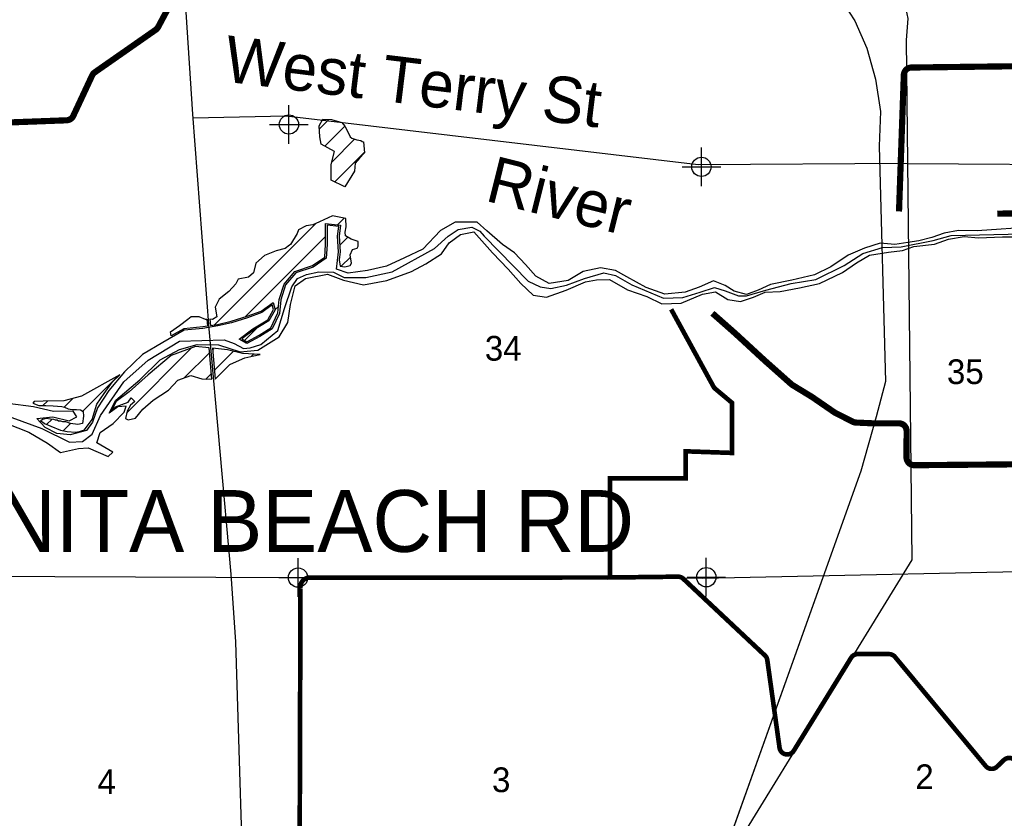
# Model space of a CAD drawing. Extents: x 192051 to 352051, y 710978 to 817615.
# Tile 5 of 85: x 233358 to 246110, y 723389 to 733727. Entities that reach past the tile are written whole.
import ezdxf
from ezdxf.enums import TextEntityAlignment as Align

# ---------------------------------------------------------------- set-up
doc = ezdxf.new("R2010")
doc.units = 0
doc.header["$LTSCALE"] = 800
doc.header["$PDMODE"] = 34
doc.header["$PDSIZE"] = 250
doc.layers.get('0').update_dxf_attribs({"linetype": 'CONTINUOUS'})
for name, color, linetype in [('IR_PLINE', 7, 'CONTINUOUS'), ('MAJROADS', 9, 'CONTINUOUS'), ('RR', 13, 'CONTINUOUS'), ('SEC', 2, 'CONTINUOUS'), ('TEXT', 7, 'CONTINUOUS'), ('WATER', 4, 'CONTINUOUS'), ('WETDBA', 11, 'CONTINUOUS'), ('WETFILL', 12, 'CONTINUOUS'), ('WSHEDS', 3, 'CONTINUOUS')]:
    doc.layers.add(name, color=color, linetype=linetype)

# ---------------------------------------------------------------- blocks, each defined once
blk = doc.blocks.new('*X')
at = {"color": 0}
for p, q in [((237239.5153693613, 732313.2571493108), (237361.2674524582, 732435.0092324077)), ((237309.3720600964, 732088.4270889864), (237570.6992134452, 732349.7542423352)), ((237399.7630799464, 731884.1313577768), (237695.8882279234, 732180.2565057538)), ((237439.6679653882, 731629.3494921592), (237823.7282389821, 732013.4097657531)), ((235880.8022209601, 729775.7969966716), (237193.158283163, 731088.1530588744)), ((237472.6309602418, 731072.9389848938), (237559.4121128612, 731159.7201375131)), ((236280.2240319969, 729880.5320566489), (237319.8418357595, 730920.1498604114)), ((237502.8721398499, 730808.4934134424), (237606.8427229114, 730912.4639965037)), ((237523.7594414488, 730534.6939639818), (237643.9694093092, 730654.9039318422)), ((236667.9732815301, 729973.5945551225), (236710.8861745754, 730016.5074481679)), ((236269.8042388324, 729575.4255124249), (236428.0217265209, 729733.6430001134)), ((234744.1842974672, 728639.1790731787), (235581.2638091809, 729476.2585848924)), ((235490.423900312, 729090.731924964), (235818.8429775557, 729419.1510022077)), ((235855.8720596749, 729456.1800843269), (235871.9667024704, 729472.2747271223)), ((235878.7175933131, 729184.3388669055), (236129.2588276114, 729434.8801012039)), ((236356.6932297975, 729367.6277523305), (236387.6678184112, 729398.6023409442)), ((235767.6437159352, 729073.2649895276), (235841.6885111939, 729147.3097847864)), ((234175.275891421, 728659.6441692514), (234634.4845510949, 729118.8528289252)), ((233658.7077053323, 728732.4494852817), (233717.103962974, 728790.8457429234)), ((233933.9802639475, 728713.0352928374), (234045.5197089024, 728824.5747377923)), ((233710.4828110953, 728489.5378399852), (233774.5673162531, 728553.622345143)), ((233922.6119046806, 728406.980182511), (234017.4295147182, 728501.7977925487))]:
    blk.add_line(p, q, dxfattribs=at)

msp = doc.modelspace()

# ---------------------------------------------------------------- linework, layer by layer
at = {"layer": 'IR_PLINE', "color": 0}
msp.add_lwpolyline([(232346.5909090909, 728909.0909090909), (233646.9155844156, 728434.2532467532), (234004.8701298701, 728258.9285714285), (234172.8896103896, 728266.2337662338), (234297.0779220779, 728361.2012987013), (234406.6558441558, 728602.2727272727), (234706.1688311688, 729040.5844155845), (235020.2922077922, 729318.1818181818), (235429.3831168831, 729566.5584415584), (236006.4935064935, 729581.1688311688), (236137.987012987, 729537.3376623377), (236254.8701298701, 729471.5909090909), (236342.5324675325, 729478.8961038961), (236481.3311688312, 729522.7272727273), (236700.487012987, 729705.3571428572), (236788.1493506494, 729990.2597402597), (236883.1168831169, 730267.8571428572), (236956.1688311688, 730377.435064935), (237073.051948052, 730428.5714285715), (237233.7662337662, 730465.0974025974), (237423.7012987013, 730457.7922077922), (237562.5, 730392.0454545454), (237840.0974025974, 730392.0454545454), (238183.4415584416, 730465.0974025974), (238731.3311688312, 730764.6103896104), (238906.6558441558, 730925.3246753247), (239038.1493506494, 731012.987012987), (239213.474025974, 731042.2077922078), (239315.7467532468, 730991.0714285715), (239374.1883116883, 730925.3246753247), (239943.9935064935, 730340.9090909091), (240097.4025974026, 730267.8571428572), (240236.2012987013, 730245.9415584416), (240440.7467532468, 730289.7727272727), (240674.512987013, 730377.435064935), (240922.8896103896, 730450.487012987), (241076.2987012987, 730413.9610389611), (241288.1493506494, 730297.077922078), (241697.2402597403, 730121.7532467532), (241945.6168831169, 730129.0584415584), (242172.0779220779, 730202.1103896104), (242354.7077922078, 730260.5519480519), (242493.5064935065, 730216.7207792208), (242668.8311688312, 730150.974025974), (242771.1038961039, 730150.974025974), (243019.4805194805, 730224.025974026), (243348.2142857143, 730311.6883116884), (243669.6428571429, 730362.8246753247), (244034.9025974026, 730545.4545454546), (244275.974025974, 730698.8636363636), (244531.6558441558, 730779.2207792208), (244772.7272727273, 730786.525974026), (245189.1233766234, 730866.8831168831), (245422.8896103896, 730932.6298701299), (246527.7521879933, 730960.2756176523)], dxfattribs=at)
at = {"layer": 'MAJROADS', "color": 0}
for points in [[(234606.3476137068, 762992.1763015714), (234645.887588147, 762659.7691944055), (234117.9156759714, 757005.3438318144), (234601.4810591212, 752688.9908764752), (234626.5358117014, 752398.3149855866), (234624.385787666, 752053.603850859), (234572.145059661, 750097.361089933), (235288.5312310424, 746092.9946564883), (235434.6099361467, 745394.1847758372), (235513.4064986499, 737786.3372363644), (235510.0454401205, 735414.5958959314), (235508.3944065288, 733826.1506153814), (235596.8385223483, 732502.2035449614), (235806.2352302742, 729727.1406499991), (236093.1556581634, 726551.3117041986), (236155.1503145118, 725675.1689497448), (236279.237514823, 721618.7179058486), (236298.0723947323, 721269.5710624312)], [(235464.1195604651, 745454.7223847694), (238107.1876031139, 740988.4628732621), (238401.2678256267, 740616.3341745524), (238797.6993089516, 740233.5434619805), (244368.6418776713, 734710.4305177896), (244590.9933443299, 734468.3936879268), (244723.1739243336, 734188.7852905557), (244806.7120941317, 733990.8290916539), (244858.7655343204, 733743.2824731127), (244840.4024899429, 733464.3369097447), (244911.8166891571, 726735.9640682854), (241550.7240395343, 721263.8123112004), (241547.1999627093, 721257.9370896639)], [(244851.6737509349, 731866.9195451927), (242143.5338749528, 731850.4538135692), (236809.5825521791, 732479.286447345), (235602.4753136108, 732454.0936169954)], [(244851.6737509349, 731866.9195451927), (247507.3013576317, 731847.8741750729), (252759.8887794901, 731986.6606499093)], [(223239.4500466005, 726451.6370500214), (231722.2038064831, 726526.9924399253), (236943.2443852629, 726504.7000414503), (242206.0573981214, 726499.0740591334), (247521.2224233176, 726608.1033651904)]]:
    msp.add_lwpolyline(points, dxfattribs=at)
at = {"layer": 'RR', "color": 0}
for points in [[(236803.146196, 754111.328167), (236919.830816, 742505.810192), (236968.349208, 742093.235247), (237076.907, 741728.79819), (237181.566803, 741264.204666), (237326.136128, 740939.867382), (237530.917808, 740503.424556), (237723.594752, 740147.090473), (238000.438412, 739754.79242), (238269.200718, 739426.583092), (243341.949519, 734752.944701), (243614.64008, 734496.849239), (243879.400625, 734164.629501), (244172.333486, 733712.257458), (244328.951335, 733359.890546), (244441.558452, 732955.396955), (244506.105511, 732538.833221), (244490.565447, 732090.134322), (244569.967254, 729045.591312), (244450.281932, 728584.761734), (244250.734331, 727883.480533), (242055.143602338, 721735.4447576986)], [(236803.146196, 754111.328167), (236919.830816, 742505.810192), (236968.349208, 742093.235247), (237076.907, 741728.79819), (237181.566803, 741264.204666), (237326.136128, 740939.867382), (237530.917808, 740503.424556), (237723.594752, 740147.090473), (238000.438412, 739754.79242), (238269.200718, 739426.583092), (243341.949519, 734752.944701), (243614.64008, 734496.849239), (243879.400625, 734164.629501), (244172.333486, 733712.257458), (244328.951335, 733359.890546), (244441.558452, 732955.396955), (244506.105511, 732538.833221), (244490.565447, 732090.134322), (244569.967254, 729045.591312), (244450.281932, 728584.761734), (244250.734331, 727883.480533), (241770.448434, 720938.248788)]]:
    msp.add_lwpolyline(points, dxfattribs=at)
at = {"layer": 'SEC', "color": 0}
for p in [(236844.8414295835, 732370.5615420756), (242187.3558077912, 731822.1403069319), (236963.8657710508, 726504.9625799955), (242250.7291409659, 726509.824315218)]:
    msp.add_point(p, dxfattribs=at)
at = {"layer": 'WATER', "color": 0}
for points in [[(246319.8495332, 731032.730554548), (246068.462847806, 731017.6789010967), (245758.3890486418, 730994.648113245), (245515.4914687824, 730996.2913535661), (245330.9976853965, 730964.0348352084), (245171.4612474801, 730906.4809906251), (245003.6623578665, 730865.7353667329), (244861.1041310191, 730841.5713096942), (244693.4185683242, 730817.5772430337), (244500.8889870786, 730835.6320598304), (244299.4169926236, 730769.985753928), (244089.3992291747, 730679.2687756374), (243862.2332642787, 730530.0346739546), (243652.1021739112, 730422.5661384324), (243358.4966146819, 730357.5431305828), (243081.6992761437, 730300.7825744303), (242922.0495113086, 730226.4771726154), (242770.888852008, 730168.8666645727), (242612.0323756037, 730211.8221633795), (242495.2814461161, 730287.997459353), (242344.9140752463, 730347.6478519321), (242160.0803111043, 730265.1366618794), (241975.359873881, 730199.3770290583), (241715.5407464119, 730176.0062604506), (241473.209801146, 730261.40728693), (241222.8430580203, 730397.1196485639), (241072.6456775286, 730481.8973769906), (240880.2294232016, 730516.703751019), (240653.7434198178, 730467.9789927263), (240460.3072232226, 730352.0213516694), (240217.1263260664, 730311.7856989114), (240041.8582731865, 730405.1091963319), (239908.8657576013, 730556.7798267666), (239767.4974634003, 730708.5071206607), (239609.0942946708, 730818.4688483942), (239409.2655405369, 730995.7201223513), (239284.3654862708, 731105.4551962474), (238999.5890133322, 731107.3817538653), (238806.2094801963, 730999.7998914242), (238578.4202172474, 730758.4322249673), (238343.105127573, 730642.7579012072), (238107.8467013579, 730535.4593560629), (237864.5524772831, 730478.4721460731), (237613.0524649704, 730446.6689353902), (237462.6284306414, 730497.9435493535), (237489.2856798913, 730723.9195816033), (237473.8940456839, 730925.0515953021), (237491.4955548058, 731050.5749476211), (237340.8448666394, 731068.346447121), (237339.1449628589, 730817.0730886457), (237329.5792515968, 730641.2384011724), (237161.2703908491, 730525.1107697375), (236934.6143970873, 730451.2586755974), (236799.5253335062, 730293.025497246), (236739.5916236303, 730100.779233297), (236721.6501337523, 729925.001209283), (236628.1566459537, 729724.6058205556), (236468.3368907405, 729625.1730828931), (236300.1980203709, 729534.1727873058), (236200.0853211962, 729593.4831991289), (236376.8832874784, 729726.3057243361), (236570.3194840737, 729842.2633653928), (236646.6081069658, 729975.7658521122), (236630.2531939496, 730034.5096293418), (236495.5607745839, 729934.9069013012), (236310.8403373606, 729869.1472684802), (236100.9925642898, 729803.5576260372), (235924.8178960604, 729762.8686656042), (235731.9483340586, 729730.6688107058), (235488.8807638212, 729707.1847151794), (235211.4034637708, 729549.9148156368), (234950.6777209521, 729392.5315891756), (234714.6260063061, 729167.9721434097), (234511.9640792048, 728926.4344865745), (234368.0459293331, 728701.2517427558), (234299.7931043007, 728517.437920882), (234223.6744717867, 728409.0627700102), (234013.8833621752, 728351.8489061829), (233838.1053381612, 728369.7903960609), (233687.8512942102, 728446.1923458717), (233579.7594606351, 728564.1898714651), (233789.3239164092, 728587.9006208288), (233998.3784010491, 728536.2293626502), (234099.2277251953, 728585.804072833), (234049.4830246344, 728661.5260611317), (233798.1530026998, 728654.8501862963), (233538.9005098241, 728715.2372038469), (233204.1526824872, 728759.3826353)], [(233194.0203366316, 728499.7901616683), (233478.0601845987, 728388.9784820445), (233719.9944856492, 728244.9470052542), (233886.7167695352, 728126.5528354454), (234121.5785515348, 728175.2209302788), (234247.2718942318, 728182.7467570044), (234506.1844063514, 728072.1050677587), (234565.2115008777, 728130.3388738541), (234356.6103239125, 728249.0163609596), (234399.3958323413, 728382.7455015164), (234567.704693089, 728498.8731329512), (234711.1128718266, 728648.6738692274), (234736.7501788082, 728723.885886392), (234627.8083933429, 728716.2467327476), (234518.3566367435, 728633.2255715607), (234603.2476920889, 728800.1745092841), (234914.9647315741, 729066.1028769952), (235176.370435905, 729323.9954468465), (235428.5504097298, 729456.3080009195), (235655.1497400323, 729521.7843164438), (235931.5504343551, 729519.9144222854), (236215.7036092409, 729425.8542998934), (236442.0196222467, 729449.4517223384), (236719.6102492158, 729623.4731791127), (236829.7419673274, 729807.0036836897), (236864.8316586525, 730041.2988310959), (236925.1053492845, 730283.7997667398), (237059.7411051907, 730375.0267161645), (237344.9142223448, 730431.7306088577), (237553.7987166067, 730354.9320148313), (237813.0512094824, 730294.5449972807), (238114.9758838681, 730351.1355630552), (238434.048759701, 730466.2432522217), (238618.9958507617, 730565.5059995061), (238820.9211528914, 730698.1585343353), (238922.3937750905, 730839.8668092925), (239065.5186365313, 730947.7886524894), (239241.6366413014, 730980.1018343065), (239482.7209904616, 730710.4336782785), (239682.3230907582, 730499.6792898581), (239848.5920669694, 730314.2788911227), (240006.7119184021, 730162.4382703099), (240182.4332789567, 730136.1210018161), (240434.3299354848, 730226.5546628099), (240686.3399189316, 730333.7398810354), (240828.8981457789, 730357.903938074), (240996.4703815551, 730365.1464475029), (241230.0855674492, 730229.5474127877), (241480.7922913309, 730144.0897228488), (241672.8119014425, 730050.6528985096), (241924.1419233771, 730057.3287733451), (242201.3359061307, 730172.7197798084), (242369.078132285, 730205.0896250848), (242527.5379644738, 730103.5036759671), (242694.8835464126, 730077.2430709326), (242862.7957629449, 730134.7402520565), (243014.0130857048, 730200.7265387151), (243206.7126573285, 730207.7990577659), (243458.3259965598, 730256.3538256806), (243718.3717778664, 730313.2277087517), (244012.4873082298, 730453.6327241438), (244197.6043896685, 730578.0228072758), (244365.7999234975, 730677.3988814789), (244608.9808206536, 730717.6345342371), (244793.4179405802, 730741.5152739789), (244936.1461578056, 730790.8066668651), (245204.3977273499, 730822.4965506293), (245389.1181645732, 730888.2561834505), (245590.3635051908, 730920.3993748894), (245774.5173078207, 730902.4012215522), (246084.5344435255, 730917.0562307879), (246293.9289089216, 730915.6396443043)]]:
    msp.add_lwpolyline(points, dxfattribs=at)
at = {"layer": 'WETDBA', "color": 0}
for points in [[(237812.6064963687, 732144.9813020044), (237824.4398824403, 732004.9909391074), (237759.1123579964, 731933.077055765), (237702.0830408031, 731869.9356000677), (237694.1474864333, 731764.6447491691), (237570.8692596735, 731565.4675261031), (237393.9179755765, 731651.6251816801), (237392.0806272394, 731853.7135769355), (237434.4025079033, 732021.282156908), (237261.583641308, 732114.0908388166), (237244.8395176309, 732211.1854739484), (237237.5357565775, 732351.2092090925), (237283.2380979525, 732438.3103735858), (237395.4744988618, 732433.5620553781), (237531.9863613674, 732397.2834916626), (237570.3120829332, 732350.5248914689), (237608.505007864, 732274.4953779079), (237639.9801619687, 732211.6575318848), (237658.5959862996, 732191.5844917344), (237723.5533588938, 732171.8528753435), (237775.1855749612, 732163.5219881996), (237795.1591907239, 732148.3372741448)], [(235822.9090323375, 729848.4103391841), (235829.7280581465, 729767.2700906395), (235920.917137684, 729782.4942405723), (236095.7514097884, 729822.8736257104), (236304.5008872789, 729888.1199868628), (236486.0563437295, 729952.7529009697), (236641.7264451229, 730067.8682641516), (236668.1138850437, 729973.0895336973), (236585.0890323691, 729827.7988747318), (236388.0617003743, 729709.6884846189), (236236.002135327, 729595.451110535), (236300.6434910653, 729557.1552153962), (236458.2852923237, 729642.474276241), (236612.5449828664, 729738.4477891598), (236702.0966909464, 729930.3943062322), (236719.899261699, 730104.8112989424), (236781.6521280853, 730302.8927772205), (236923.0616947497, 730468.5293179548), (237152.3074752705, 730543.225251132), (237310.1419776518, 730652.1259164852), (237319.1486401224, 730817.6842986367), (237320.9964903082, 731090.8265361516), (237514.1405877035, 731068.0423041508), (237494.0009596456, 730924.4186176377), (237509.3757115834, 730723.5072150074), (237496.9058335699, 730617.7988754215), (237507.4939095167, 730536.5031496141), (237569.7491781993, 730529.5786089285), (237638.9216989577, 730543.4276902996), (237657.2617348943, 730575.4561086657), (237639.0365991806, 730684.3871869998), (237670.5892561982, 730752.916167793), (237727.9651313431, 730769.0192098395), (237743.7851004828, 730797.360344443), (237742.6697984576, 730854.1497393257), (237649.7453949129, 730886.2195650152), (237579.3895364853, 730929.2576654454), (237572.7814584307, 730974.8561405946), (237587.9321078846, 731046.7487948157), (237581.9046835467, 731155.421288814), (237411.6205207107, 731187.9665172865), (237242.8495597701, 731109.7152833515), (237154.6249019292, 731071.4325100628), (237068.9977405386, 731058.9542928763), (236969.0239207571, 731007.3437959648), (236950.9112472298, 730959.1240281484), (236864.3402192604, 730818.6412382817), (236852.4189268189, 730809.7018613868), (236796.0791299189, 730764.8330233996), (236681.9637397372, 730736.9655374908), (236529.3347781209, 730675.427659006), (236418.5597933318, 730574.1607957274), (236388.1134263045, 730449.8303601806), (236323.4848839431, 730392.911726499), (236188.9346170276, 730366.7228572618), (236156.6402227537, 730308.3363409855), (236067.605842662, 730208.4747575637), (235941.4595430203, 730111.0167006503), (235887.867291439, 730007.0215899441), (235913.2678247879, 729878.578906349), (235855.3453351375, 729846.2652141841)], [(235790.1424619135, 729760.6612175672), (235729.3368171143, 729750.509626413), (235482.721375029, 729726.682751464), (235320.7903515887, 729634.9027183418), (235310.2941230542, 729686.6346066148), (235427.8839497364, 729767.9570966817), (235538.0062763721, 729848.4671669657), (235581.2494514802, 729883.9217490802), (235678.1495391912, 729885.2977473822), (235762.0525570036, 729852.4349885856), (235782.5436816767, 729851.0798395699)], [(235888.038012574, 729073.4342954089), (235957.2714430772, 729141.3719910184), (236078.9225453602, 729262.2163597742), (236203.0715283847, 729318.8287471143), (236273.967415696, 729348.3114236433), (236392.1685770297, 729375.9111820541), (236473.8085320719, 729394.0212165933), (236244.7036253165, 729406.2054442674), (236050.1412979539, 729454.5316408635), (235854.3722192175, 729474.026831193)], [(234654.6597775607, 729130.0557494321), (234160.2194274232, 728855.5024031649), (233929.3832121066, 728793.259659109), (233661.1095330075, 728790.2090068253), (233543.9010090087, 728783.3720623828), (233526.8992452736, 728764.0261585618), (233606.3223239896, 728734.4849189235), (233696.5071217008, 728730.9807892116), (233790.4256694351, 728727.882869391), (233849.3504453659, 728722.8048725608), (233902.4293445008, 728721.3642901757), (233938.6477669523, 728711.8031379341), (233987.3101530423, 728690.8994485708), (234036.7877635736, 728681.5731143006), (234092.2224330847, 728681.5345954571), (234147.0674588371, 728676.3843469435), (234182.1246566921, 728655.5797978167), (234186.6082237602, 728594.4437548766), (234171.9209068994, 728502.0203899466), (234111.9553258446, 728489.055406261), (234017.3004293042, 728501.8151936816), (233956.9190173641, 728522.5264207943), (233916.6647427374, 728522.5264207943), (233889.8285596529, 728529.4301631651), (233862.9923765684, 728529.4301631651), (233842.865239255, 728543.2376479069), (233822.7381019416, 728543.2376479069), (233802.6109646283, 728550.1413902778), (233756.4025093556, 728555.8770757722), (233701.9752780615, 728563.9488750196), (233655.0119576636, 728550.1413902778), (233628.1757745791, 728529.4301631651), (233655.0119576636, 728522.5264207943), (233681.8481407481, 728501.8151936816), (233762.3566900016, 728467.2964818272), (233888.8455124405, 728413.0059771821), (233973.7953563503, 728397.8462197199), (234081.0694277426, 728389.5434509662), (234131.3542074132, 728398.2590581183), (234198.4446651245, 728418.970285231), (234299.0803516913, 728550.1413902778), (234359.4617636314, 728750.3499190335), (234453.3884044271, 728888.4247664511), (234560.733136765, 729040.3070986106)]]:
    msp.add_lwpolyline(points, close=True, dxfattribs=at)
msp.add_lwpolyline([(235848.0431848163, 729071.6949078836), (235813.8924413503, 729478.0579119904), (235634.1804601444, 729495.9540950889), (235318.8553089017, 729378.5904747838), (235023.6572949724, 729130.0557494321), (234775.4226014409, 728909.1359935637), (234607.6964571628, 728784.8686308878), (234547.3150452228, 728667.5050105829), (234600.9874113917, 728715.831207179), (234762.0045098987, 728777.9648885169), (234802.2587845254, 728833.194827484), (234849.2221049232, 728784.8686308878), (234795.5497387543, 728736.5424342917), (234748.5864183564, 728660.601268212), (234728.5775975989, 728563.231643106), (234763.8543551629, 728549.2326985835), (234858.7655402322, 728566.897592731), (234953.9103083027, 728686.5923671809), (235087.5931433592, 728800.1679280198), (235284.891015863, 728931.8743909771), (235408.4675947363, 729059.2144900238), (235575.3335351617, 729123.3851036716), (235717.9538111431, 729077.9587850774), (235778.5905249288, 729072.2309347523), (235821.9874406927, 729079.8012030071), (235848.0431848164, 729071.6949078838)], dxfattribs=at)
at = {"layer": 'WSHEDS', "color": 0}
for points, const_width in [([(231576.794737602, 732336.2213759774), (233965.547846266, 732424.876643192, 0.2812259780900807), (234052.4365428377, 732482.4747342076), (234297.1841398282, 733006.2614843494, -0.131898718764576), (234330.5678289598, 733045.9441012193), (235120.248241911, 733596.821742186, 0.1183126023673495), (235151.2382703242, 733631.7197231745), (235524.0834796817, 734329.6814101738, -0.1449999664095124)], 80), ([(246338.4703463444, 733125.7516474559), (244907.1784975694, 733108.2022992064, 0.4003548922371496), (244808.4667757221, 733011.7377450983), (244746.0941048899, 731244.8703413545)], 80), ([(246017.6479451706, 731216.4779745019), (248260.2114796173, 731241.0610521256, 0.1125329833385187)], 80), ([(246273.3497806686, 724069.7761267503, 0.664598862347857), (246103.9917290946, 724142.7080326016), (246015.1635213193, 724057.1747163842, -0.4357160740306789), (245868.9097703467, 724065.273847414), (244693.9097559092, 725478.3942668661, 0.2224164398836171), (244617.190982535, 725514.4592182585), (244211.5176005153, 725515.160608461, 0.2605758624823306), (244126.2439676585, 725467.6761311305), (243383.0176443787, 724263.2838814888, -0.7026680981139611), (243198.8764115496, 724301.9796907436), (243040.3344120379, 725438.2006429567, 0.1712523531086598), (243009.7301404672, 725497.2952979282), (241952.1188401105, 726489.9538538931, 0.1938303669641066), (241882.4730148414, 726517.0323190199), (241001.9201303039, 726506.3803559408), (241002.1188401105, 727789.9538538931), (241982.1188401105, 727789.9538538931), (241982.1188401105, 728139.9538538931), (242581.7533363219, 728119.0141558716), (242581.7533363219, 728769.0141558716), (242351.9400033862, 728961.8504387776), (241795.4951014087, 729977.6587628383)], 60), ([(249994.937676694, 728003.1668453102), (244944.4286313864, 727960.0279116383, -0.4175485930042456), (244843.574913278, 728060.3074407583), (244844.5425436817, 728402.0114860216, 0.4154860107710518), (244744.3918763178, 728502.2945486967), (244419.4727337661, 728501.8036982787, -0.01162211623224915), (244414.8256127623, 728501.9047077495), (244187.9191644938, 728512.1168681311, -0.1063175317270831), (244147.2466115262, 728522.7980497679), (243921.675090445, 728636.9990623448, -0.03331468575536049), (243910.2257261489, 728643.7885733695), (243620.7329743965, 728842.6342979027, 0.01372452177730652), (243616.1250956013, 728845.6165960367), (243367.256805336, 728997.163129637, -0.04466460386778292), (243352.9152734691, 729007.7574226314), (243008.3763759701, 729313.315823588, -0.00474381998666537), (243006.9687584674, 729314.5882478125), (242628.8651290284, 729662.9524481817, 0.005430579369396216), (242627.2517438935, 729664.4068555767), (242329.7440280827, 729926.7986153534)], 80), ([(241001.9201303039, 726506.3803559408), (237095.8692281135, 726504.5368844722, 0.4098193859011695), (236994.4388825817, 726359.3975728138), (236980.3292437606, 721543.2053953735, -0.4133557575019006), (236880.3296728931, 721443.498356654), (231742.7525195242, 721443.498356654)], 60)]:
    msp.add_lwpolyline(points, format="xyb", dxfattribs=dict(at, const_width=const_width))

# ---------------------------------------------------------------- block references
at = {"layer": 'WETFILL', "color": 0}
msp.add_blockref('*X', (0, 0), dxfattribs=at)
msp.add_blockref('*X', (0, 0), dxfattribs=at)
msp.add_blockref('*X', (0, 0), dxfattribs=at)
msp.add_blockref('*X', (0, 0), dxfattribs=at)
msp.add_blockref('*X', (0, 0), dxfattribs=at)
msp.add_blockref('*X', (0, 0), dxfattribs=at)
msp.add_blockref('*X', (0, 0), dxfattribs=at)
msp.add_blockref('*X', (0, 0), dxfattribs=at)
msp.add_blockref('*X', (0, 0), dxfattribs=at)
msp.add_blockref('*X', (0, 0), dxfattribs=at)
msp.add_blockref('*X', (0, 0), dxfattribs=at)
msp.add_blockref('*X', (0, 0), dxfattribs=at)
msp.add_blockref('*X', (0, 0), dxfattribs=at)
msp.add_blockref('*X', (0, 0), dxfattribs=at)
msp.add_blockref('*X', (0, 0), dxfattribs=at)
msp.add_blockref('*X', (0, 0), dxfattribs=at)
msp.add_blockref('*X', (0, 0), dxfattribs=at)
msp.add_blockref('*X', (0, 0), dxfattribs=at)
msp.add_blockref('*X', (0, 0), dxfattribs=at)
msp.add_blockref('*X', (0, 0), dxfattribs=at)
msp.add_blockref('*X', (0, 0), dxfattribs=at)
msp.add_blockref('*X', (0, 0), dxfattribs=at)
msp.add_blockref('*X', (0, 0), dxfattribs=at)
msp.add_blockref('*X', (0, 0), dxfattribs=at)
msp.add_blockref('*X', (0, 0), dxfattribs=at)
msp.add_blockref('*X', (0, 0), dxfattribs=at)
msp.add_blockref('*X', (0, 0), dxfattribs=at)
msp.add_blockref('*X', (0, 0), dxfattribs=at)
msp.add_blockref('*X', (0, 0), dxfattribs=at)
msp.add_blockref('*X', (0, 0), dxfattribs=at)
msp.add_blockref('*X', (0, 0), dxfattribs=at)
msp.add_blockref('*X', (0, 0), dxfattribs=at)
msp.add_blockref('*X', (0, 0), dxfattribs=at)
msp.add_blockref('*X', (0, 0), dxfattribs=at)
msp.add_blockref('*X', (0, 0), dxfattribs=at)
msp.add_blockref('*X', (0, 0), dxfattribs=at)
msp.add_blockref('*X', (0, 0), dxfattribs=at)
msp.add_blockref('*X', (0, 0), dxfattribs=at)
msp.add_blockref('*X', (0, 0), dxfattribs=at)
msp.add_blockref('*X', (0, 0), dxfattribs=at)
msp.add_blockref('*X', (0, 0), dxfattribs=at)
msp.add_blockref('*X', (0, 0), dxfattribs=at)
msp.add_blockref('*X', (0, 0), dxfattribs=at)
msp.add_blockref('*X', (0, 0), dxfattribs=at)
msp.add_blockref('*X', (0, 0), dxfattribs=at)
msp.add_blockref('*X', (0, 0), dxfattribs=at)
msp.add_blockref('*X', (0, 0), dxfattribs=at)
msp.add_blockref('*X', (0, 0), dxfattribs=at)
msp.add_blockref('*X', (0, 0), dxfattribs=at)
msp.add_blockref('*X', (0, 0), dxfattribs=at)
msp.add_blockref('*X', (0, 0), dxfattribs=at)
msp.add_blockref('*X', (0, 0), dxfattribs=at)
msp.add_blockref('*X', (0, 0), dxfattribs=at)
msp.add_blockref('*X', (0, 0), dxfattribs=at)
msp.add_blockref('*X', (0, 0), dxfattribs=at)
msp.add_blockref('*X', (0, 0), dxfattribs=at)
msp.add_blockref('*X', (0, 0), dxfattribs=at)
msp.add_blockref('*X', (0, 0), dxfattribs=at)
msp.add_blockref('*X', (0, 0), dxfattribs=at)
msp.add_blockref('*X', (0, 0), dxfattribs=at)
msp.add_blockref('*X', (0, 0), dxfattribs=at)
msp.add_blockref('*X', (0, 0), dxfattribs=at)
msp.add_blockref('*X', (0, 0), dxfattribs=at)
msp.add_blockref('*X', (0, 0), dxfattribs=at)
msp.add_blockref('*X', (0, 0), dxfattribs=at)
msp.add_blockref('*X', (0, 0), dxfattribs=at)
msp.add_blockref('*X', (0, 0), dxfattribs=at)
msp.add_blockref('*X', (0, 0), dxfattribs=at)
msp.add_blockref('*X', (0, 0), dxfattribs=at)
msp.add_blockref('*X', (0, 0), dxfattribs=at)
msp.add_blockref('*X', (0, 0), dxfattribs=at)
msp.add_blockref('*X', (0, 0), dxfattribs=at)
msp.add_blockref('*X', (0, 0), dxfattribs=at)
msp.add_blockref('*X', (0, 0), dxfattribs=at)
msp.add_blockref('*X', (0, 0), dxfattribs=at)
msp.add_blockref('*X', (0, 0), dxfattribs=at)
msp.add_blockref('*X', (0, 0), dxfattribs=at)
msp.add_blockref('*X', (0, 0), dxfattribs=at)
msp.add_blockref('*X', (0, 0), dxfattribs=at)
msp.add_blockref('*X', (0, 0), dxfattribs=at)
msp.add_blockref('*X', (0, 0), dxfattribs=at)
msp.add_blockref('*X', (0, 0), dxfattribs=at)
msp.add_blockref('*X', (0, 0), dxfattribs=at)
msp.add_blockref('*X', (0, 0), dxfattribs=at)
msp.add_blockref('*X', (0, 0), dxfattribs=at)
msp.add_blockref('*X', (0, 0), dxfattribs=at)
msp.add_blockref('*X', (0, 0), dxfattribs=at)
msp.add_blockref('*X', (0, 0), dxfattribs=at)
msp.add_blockref('*X', (0, 0), dxfattribs=at)
msp.add_blockref('*X', (0, 0), dxfattribs=at)
msp.add_blockref('*X', (0, 0), dxfattribs=at)
msp.add_blockref('*X', (0, 0), dxfattribs=at)
msp.add_blockref('*X', (0, 0), dxfattribs=at)
msp.add_blockref('*X', (0, 0), dxfattribs=at)
msp.add_blockref('*X', (0, 0), dxfattribs=at)
msp.add_blockref('*X', (0, 0), dxfattribs=at)
msp.add_blockref('*X', (0, 0), dxfattribs=at)
msp.add_blockref('*X', (0, 0), dxfattribs=at)
msp.add_blockref('*X', (0, 0), dxfattribs=at)
msp.add_blockref('*X', (0, 0), dxfattribs=at)

# ---------------------------------------------------------------- texts
at = {"layer": 'MAJROADS', "color": 0}
msp.add_text('West Terry St', height=600, rotation=353, dxfattribs=at).set_placement((235984.9923454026, 732929.4647779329))
msp.add_text('BONITA BEACH RD', height=800, dxfattribs=at).set_placement((231506.7921609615, 726838.0448612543))
at = {"layer": 'TEXT', "color": 0}
for s, p in [('34', (239620.402237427, 729313.5713888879)), ('35', (245604.7338387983, 729010.3257316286)), ('4', (234484.2667510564, 723701.6263968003)), ('3', (239594.330483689, 723727.6981505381)), ('2', (245075.9167070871, 723766.805781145))]:
    msp.add_text(s, height=320, dxfattribs=at).set_placement(p, align=Align.CENTER)
at = {"layer": 'WATER', "color": 0}
msp.add_text('River', height=600, rotation=346, dxfattribs=at).set_placement((239370.3750158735, 731386.6175811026))

doc.saveas('drawing.dxf')
